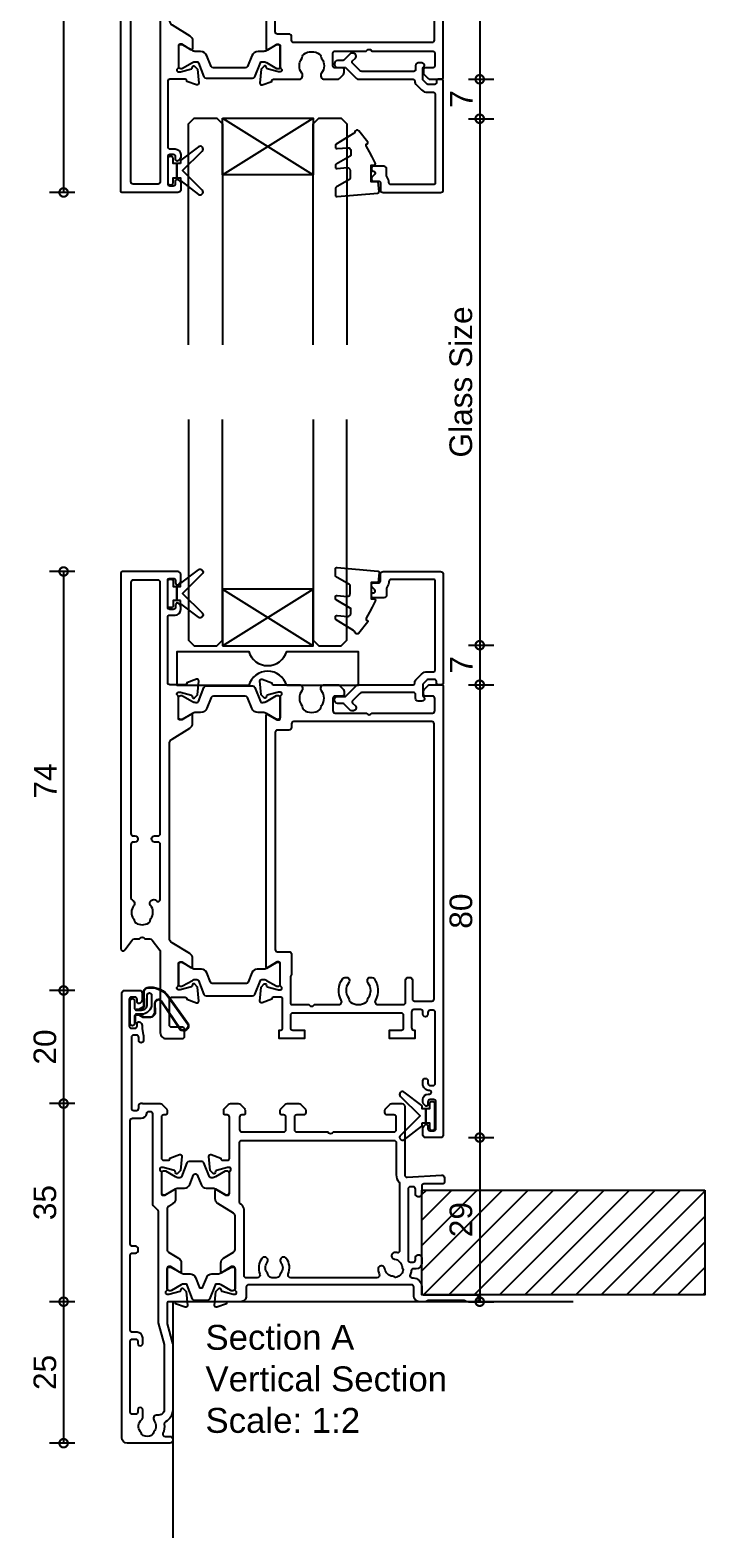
# Model space of a CAD drawing. Header units: millimetres. Extents: x 80 to 17288, y -2623 to 7492.
# Tile 34 of 125: x 7429 to 7548, y 1533 to 1799. Entities that reach past the tile are written whole.
import ezdxf

# ---------------------------------------------------------------- set-up
doc = ezdxf.new("R2010")
doc.units = ezdxf.units.MM
for name, color, linetype in [('Extrusion', 2, 'Continuous'), ('Glass', 140, 'Continuous'), ('Gray', 8, 'Continuous'), ('Gussets', 1, 'Continuous'), ('polyamide', 6, 'Continuous')]:
    doc.layers.add(name, color=color, linetype=linetype)
doc.layers.add('UNO-Dark Grey', color=7, linetype='Continuous', lineweight=13, true_color=0x44474e)
doc.styles.add('UNO Text', font='arial.ttf')
doc.dimstyles.new('UNO', dxfattribs={"dimtxt": 2, "dimasz": 1.5, "dimexe": 1.25, "dimexo": 0.625, "dimtad": 1, "dimdec": 1, "dimzin": 9, "dimtxsty": 'UNO Text', "dimblk": 'DOTSMALL', "dimcen": 2.5, "dimadec": 0, "dimazin": 0, "dimtfac": 1, "dimtdec": 1, "dimtmove": 0, "dimatfit": 3, "dimfxl": 1, "dimfxlon": 1, "dimarcsym": 0})

# ---------------------------------------------------------------- blocks, each defined once
blk = doc.blocks.new('_DotSmall')
at = {"color": 0, "linetype": 'ByBlock', "const_width": 0.5}
blk.add_lwpolyline([(-0.0625, 0, 1), (0.0625, 0, 1)], format="xyb", close=True, dxfattribs=at)
blk = doc.blocks.new('*D102')
at = {"color": 0, "lineweight": -2, "transparency": 16777216}
for p, q in [((7506.2, 1870.71), (7510.7, 1870.71)), ((7508.2, 1870.71), (7508.2, 1790.72)), ((7506.2, 1790.72), (7510.7, 1790.72))]:
    blk.add_line(p, q, dxfattribs=at)
at = {"layer": 'Defpoints', "color": 0, "transparency": 16777216}
for p in [(7500.75, 1870.71), (7483.03, 1790.72), (7508.2, 1790.72)]:
    blk.add_point(p, dxfattribs=at)
at = {"color": 0, "lineweight": -2, "transparency": 16777216, "xscale": 3, "yscale": 3, "zscale": 3}
for p, rotation in [((7508.2, 1870.71), 90), ((7508.2, 1790.72), 270)]:
    blk.add_blockref('_DotSmall', p, dxfattribs=dict(at, rotation=rotation))
at = {"color": 0, "transparency": 16777216, "insert": (7504.9, 1830.71), "char_height": 4, "attachment_point": 5, "rotation": 90, "style": 'UNO Text'}
blk.add_mtext('80', dxfattribs=at)
blk = doc.blocks.new('*D103')
at = {"color": 0, "lineweight": -2, "transparency": 16777216}
for p, q in [((7506.2, 1790.72), (7510.7, 1790.72)), ((7508.2, 1790.72), (7508.2, 1783.74)), ((7506.2, 1783.74), (7510.7, 1783.74))]:
    blk.add_line(p, q, dxfattribs=at)
at = {"layer": 'Defpoints', "color": 0, "transparency": 16777216}
for p in [(7483.03, 1790.72), (7480.35, 1783.74), (7508.2, 1783.74)]:
    blk.add_point(p, dxfattribs=at)
at = {"color": 0, "lineweight": -2, "transparency": 16777216, "xscale": 3, "yscale": 3, "zscale": 3}
for p, rotation in [((7508.2, 1790.72), 90), ((7508.2, 1783.74), 270)]:
    blk.add_blockref('_DotSmall', p, dxfattribs=dict(at, rotation=rotation))
at = {"color": 0, "transparency": 16777216, "insert": (7504.95, 1787.23), "char_height": 4, "attachment_point": 5, "rotation": 90, "style": 'UNO Text'}
blk.add_mtext('7', dxfattribs=at)
blk = doc.blocks.new('*D104')
at = {"color": 0, "lineweight": -2, "transparency": 16777216}
for p, q in [((7506.2, 1783.74), (7510.7, 1783.74)), ((7508.2, 1783.74), (7508.2, 1690.74)), ((7506.2, 1690.74), (7510.7, 1690.74))]:
    blk.add_line(p, q, dxfattribs=at)
at = {"layer": 'Defpoints', "color": 0, "transparency": 16777216}
for p in [(7480.35, 1783.74), (7480.35, 1690.74), (7508.2, 1690.74)]:
    blk.add_point(p, dxfattribs=at)
at = {"color": 0, "lineweight": -2, "transparency": 16777216, "xscale": 3, "yscale": 3, "zscale": 3}
for p, rotation in [((7508.2, 1783.74), 90), ((7508.2, 1690.74), 270)]:
    blk.add_blockref('_DotSmall', p, dxfattribs=dict(at, rotation=rotation))
at = {"color": 0, "transparency": 16777216, "insert": (7504.88, 1737.24), "char_height": 4, "attachment_point": 5, "rotation": 90, "style": 'UNO Text'}
blk.add_mtext('Glass Size', dxfattribs=at)
blk = doc.blocks.new('*D105')
at = {"color": 0, "lineweight": -2, "transparency": 16777216}
for p, q in [((7506.2, 1690.74), (7510.7, 1690.74)), ((7508.2, 1690.74), (7508.2, 1683.76)), ((7506.2, 1683.76), (7510.7, 1683.76))]:
    blk.add_line(p, q, dxfattribs=at)
at = {"layer": 'Defpoints', "color": 0, "transparency": 16777216}
for p in [(7480.35, 1690.74), (7483.03, 1683.76), (7508.2, 1683.76)]:
    blk.add_point(p, dxfattribs=at)
at = {"color": 0, "lineweight": -2, "transparency": 16777216, "xscale": 3, "yscale": 3, "zscale": 3}
for p, rotation in [((7508.2, 1690.74), 90), ((7508.2, 1683.76), 270)]:
    blk.add_blockref('_DotSmall', p, dxfattribs=dict(at, rotation=rotation))
at = {"color": 0, "transparency": 16777216, "insert": (7504.95, 1687.25), "char_height": 4, "attachment_point": 5, "rotation": 90, "style": 'UNO Text'}
blk.add_mtext('7', dxfattribs=at)
blk = doc.blocks.new('*D106')
at = {"color": 0, "lineweight": -2, "transparency": 16777216}
for p, q in [((7506.2, 1683.76), (7510.7, 1683.76)), ((7508.2, 1683.76), (7508.2, 1603.75)), ((7506.2, 1603.75), (7510.7, 1603.75))]:
    blk.add_line(p, q, dxfattribs=at)
at = {"layer": 'Defpoints', "color": 0, "transparency": 16777216}
for p in [(7483.03, 1683.76), (7500.75, 1603.75), (7508.2, 1603.75)]:
    blk.add_point(p, dxfattribs=at)
at = {"color": 0, "lineweight": -2, "transparency": 16777216, "xscale": 3, "yscale": 3, "zscale": 3}
for p, rotation in [((7508.2, 1683.76), 90), ((7508.2, 1603.75), 270)]:
    blk.add_blockref('_DotSmall', p, dxfattribs=dict(at, rotation=rotation))
at = {"color": 0, "transparency": 16777216, "insert": (7504.9, 1643.76), "char_height": 4, "attachment_point": 5, "rotation": 90, "style": 'UNO Text'}
blk.add_mtext('80', dxfattribs=at)
blk = doc.blocks.new('*D107')
at = {"color": 0, "lineweight": -2, "transparency": 16777216}
for p, q in [((7506.2, 1603.75), (7510.7, 1603.75)), ((7508.2, 1603.75), (7508.2, 1574.76)), ((7506.2, 1574.76), (7510.7, 1574.76))]:
    blk.add_line(p, q, dxfattribs=at)
at = {"layer": 'Defpoints', "color": 0, "transparency": 16777216}
for p in [(7500.75, 1603.75), (7490.16, 1574.76), (7508.2, 1574.76)]:
    blk.add_point(p, dxfattribs=at)
at = {"color": 0, "lineweight": -2, "transparency": 16777216, "xscale": 3, "yscale": 3, "zscale": 3}
for p, rotation in [((7508.2, 1603.75), 90), ((7508.2, 1574.76), 270)]:
    blk.add_blockref('_DotSmall', p, dxfattribs=dict(at, rotation=rotation))
at = {"color": 0, "transparency": 16777216, "insert": (7504.9, 1589.26), "char_height": 4, "attachment_point": 5, "rotation": 90, "style": 'UNO Text'}
blk.add_mtext('29', dxfattribs=at)
blk = doc.blocks.new('*D111')
at = {"color": 0, "lineweight": -2, "transparency": 16777216}
for p, q in [((7436.66, 1844.74), (7432.16, 1844.74)), ((7434.66, 1844.74), (7434.66, 1770.72)), ((7436.66, 1770.72), (7432.16, 1770.72))]:
    blk.add_line(p, q, dxfattribs=at)
at = {"layer": 'Defpoints', "color": 0, "transparency": 16777216}
for p in [(7446.7, 1844.74), (7434.66, 1770.72), (7455.45, 1770.72)]:
    blk.add_point(p, dxfattribs=at)
at = {"color": 0, "lineweight": -2, "transparency": 16777216, "xscale": 3, "yscale": 3, "zscale": 3}
for p, rotation in [((7434.66, 1844.74), 90), ((7434.66, 1770.72), 270)]:
    blk.add_blockref('_DotSmall', p, dxfattribs=dict(at, rotation=rotation))
at = {"color": 0, "transparency": 16777216, "insert": (7431.41, 1807.73), "char_height": 4, "attachment_point": 5, "rotation": 90, "style": 'UNO Text'}
blk.add_mtext('74', dxfattribs=at)
blk = doc.blocks.new('*D112')
at = {"color": 0, "lineweight": -2, "transparency": 16777216}
for p, q in [((7436.66, 1703.76), (7432.16, 1703.76)), ((7434.66, 1703.76), (7434.66, 1629.74)), ((7436.66, 1629.74), (7432.16, 1629.74))]:
    blk.add_line(p, q, dxfattribs=at)
at = {"layer": 'Defpoints', "color": 0, "transparency": 16777216}
for p in [(7455.45, 1703.76), (7434.66, 1629.74), (7446.7, 1629.74)]:
    blk.add_point(p, dxfattribs=at)
at = {"color": 0, "lineweight": -2, "transparency": 16777216, "xscale": 3, "yscale": 3, "zscale": 3}
for p, rotation in [((7434.66, 1703.76), 90), ((7434.66, 1629.74), 270)]:
    blk.add_blockref('_DotSmall', p, dxfattribs=dict(at, rotation=rotation))
at = {"color": 0, "transparency": 16777216, "insert": (7431.41, 1666.75), "char_height": 4, "attachment_point": 5, "rotation": 90, "style": 'UNO Text'}
blk.add_mtext('74', dxfattribs=at)
blk = doc.blocks.new('*D113')
at = {"color": 0, "lineweight": -2, "transparency": 16777216}
for p, q in [((7436.66, 1629.74), (7432.16, 1629.74)), ((7434.66, 1629.74), (7434.66, 1609.76)), ((7436.66, 1609.76), (7432.16, 1609.76))]:
    blk.add_line(p, q, dxfattribs=at)
at = {"layer": 'Defpoints', "color": 0, "transparency": 16777216}
for p in [(7446.7, 1629.74), (7434.66, 1609.76), (7480.65, 1609.76)]:
    blk.add_point(p, dxfattribs=at)
at = {"color": 0, "lineweight": -2, "transparency": 16777216, "xscale": 3, "yscale": 3, "zscale": 3}
for p, rotation in [((7434.66, 1629.74), 90), ((7434.66, 1609.76), 270)]:
    blk.add_blockref('_DotSmall', p, dxfattribs=dict(at, rotation=rotation))
at = {"color": 0, "transparency": 16777216, "insert": (7431.37, 1619.75), "char_height": 4, "attachment_point": 5, "rotation": 90, "style": 'UNO Text'}
blk.add_mtext('20', dxfattribs=at)
blk = doc.blocks.new('*D114')
at = {"color": 0, "lineweight": -2, "transparency": 16777216}
for p, q in [((7436.66, 1609.76), (7432.16, 1609.76)), ((7434.66, 1609.76), (7434.66, 1574.76)), ((7436.66, 1574.76), (7432.16, 1574.76))]:
    blk.add_line(p, q, dxfattribs=at)
at = {"layer": 'Defpoints', "color": 0, "transparency": 16777216}
for p in [(7480.65, 1609.76), (7434.66, 1574.76), (7490.16, 1574.76)]:
    blk.add_point(p, dxfattribs=at)
at = {"color": 0, "lineweight": -2, "transparency": 16777216, "xscale": 3, "yscale": 3, "zscale": 3}
for p, rotation in [((7434.66, 1609.76), 90), ((7434.66, 1574.76), 270)]:
    blk.add_blockref('_DotSmall', p, dxfattribs=dict(at, rotation=rotation))
at = {"color": 0, "transparency": 16777216, "insert": (7431.37, 1592.26), "char_height": 4, "attachment_point": 5, "rotation": 90, "style": 'UNO Text'}
blk.add_mtext('35', dxfattribs=at)
blk = doc.blocks.new('*D115')
at = {"color": 0, "lineweight": -2, "transparency": 16777216}
for p, q in [((7436.66, 1574.76), (7432.16, 1574.76)), ((7434.66, 1574.76), (7434.66, 1549.76)), ((7436.66, 1549.76), (7432.16, 1549.76))]:
    blk.add_line(p, q, dxfattribs=at)
at = {"layer": 'Defpoints', "color": 0, "transparency": 16777216}
for p in [(7490.16, 1574.76), (7434.66, 1549.76), (7449.12, 1549.76)]:
    blk.add_point(p, dxfattribs=at)
at = {"color": 0, "lineweight": -2, "transparency": 16777216, "xscale": 3, "yscale": 3, "zscale": 3}
for p, rotation in [((7434.66, 1574.76), 90), ((7434.66, 1549.76), 270)]:
    blk.add_blockref('_DotSmall', p, dxfattribs=dict(at, rotation=rotation))
at = {"color": 0, "transparency": 16777216, "insert": (7431.37, 1562.26), "char_height": 4, "attachment_point": 5, "rotation": 90, "style": 'UNO Text'}
blk.add_mtext('25', dxfattribs=at)
blk = doc.blocks.new('422001')
at = {"layer": 'Extrusion'}
for points in [[(6.78, 60, -0.198912), (7.15, 59.85), (7.86, 59.15, -0.198912), (8, 58.79), (8, 58.3, -0.414214), (7.7, 58), (7.4, 58, 0.414214), (7, 57.6), (7, 50.4, 0.414214), (7.4, 50), (8.2, 50, 0.414214), (8.5, 50.3), (8.5, 50.36), (10.2, 50.98, -0.548619), (10.6, 50.67), (10.38, 48.2), (9.84, 47.66, -0.57735), (9.51, 47.75), (9.43, 48.03, 0.267949), (9.29, 48.17), (7.3, 48.7), (7, 48.7, 0.767327), (6.85, 48.14, -0.267949), (7, 47.88), (7, 44.1, 0.414214), (7.3, 43.8), (7.61, 43.8), (9.2, 44.77, -0.585524), (9.5, 44.6), (9.5, 43.17, -0.261413), (9.02, 42.32), (8.24, 41.84, 0.261413), (8, 41.42), (8, 34.19, 0.261413), (8.24, 33.76), (10.02, 32.68, -0.261413), (10.5, 31.82), (10.5, 30.4, -0.585524), (10.2, 30.23), (8.61, 31.2), (8.3, 31.2, 0.414214), (8, 30.9), (8, 27.12, -0.267949), (7.85, 26.86, 0.767327), (8, 26.3), (8.3, 26.3), (10.29, 26.83, 0.267949), (10.43, 26.97), (10.51, 27.25, -0.57735), (10.84, 27.34), (11.38, 26.8), (11.6, 24.33, -0.548619), (11.2, 24.02), (9.5, 24.64), (9.5, 24.7, 0.414219), (9.2, 25), (8.3, 25, 0.414214), (8, 24.7), (8, 21.35, 0.065543), (8.03, 21.09), (8.97, 17.61, -0.065544), (9, 17.35), (9, 5.95, -0.272873), (7.71, 3.77, 0.30599), (7.51, 3.37, -0.136374), (7.27, 1.76, 0.543448), (7.63, 1.2), (8.5, 1.2, -0.414081), (9, 0.7), (9, 0.5, -0.414214), (8.5, 0), (1, 0, -0.414213), (0, 1), (0, 79.5, -0.414214), (0.5, 80), (3.1, 80, -0.414214), (3.6, 79.5), (3.6, 78.33, -0.198912), (3.45, 77.98), (3.21, 77.74, -0.668179), (2.7, 77.95), (2.7, 78.4, 0.414214), (2.3, 78.8), (1.7, 78.8, 0.414214), (1.3, 78.4), (1.3, 73.7, 0.414214), (1.7, 73.3), (2.3, 73.3, 0.414214), (2.7, 73.7), (2.7, 74.15, -0.668179), (3.21, 74.36), (3.45, 74.12, -0.198912), (3.6, 73.77), (3.6, 73.33, 0.041311), (3.61, 73.27), (3.79, 72.13, -0.041311), (3.8, 72.07), (3.8, 71.15, -1), (3, 71.15), (3, 71.7, 0.414205), (2.6, 72.1), (2.1, 72.1, 0.414214), (1.7, 71.7), (1.7, 59.2, 0.414214), (2.1, 58.8), (2.6, 58.8, 0.414204), (3, 59.2), (3, 59.6, -0.561532), (3.73, 60.04, 0.119519), (3.91, 60)], [(4.79, 58.6), (5, 58.6, -0.414214), (5.4, 58.2), (5.4, 42.34, 0.198912), (5.55, 41.99), (6.28, 41.25, -0.198912), (6.4, 40.97), (6.4, 21.52, 0.065543), (6.43, 21.27), (7.47, 17.41, -0.065543), (7.5, 17.16), (7.5, 5.96, -0.462873), (6.34, 4.97, 0.679284), (5.72, 3.93, -0.347366), (5.68, 2.03, 0.12305), (5.54, 1.72, -0.239134), (5.26, 1.37, -0.221125), (3.74, 1.37, -0.239134), (3.46, 1.72, 0.12305), (3.32, 2.03, -0.411847), (3.49, 4.15, 0.219162), (3.7, 4.61), (3.7, 5.85, 1.000011), (2.8, 5.85), (2.8, 5.5, -0.414221), (2.4, 5.1), (1.9, 5.1, -0.414212), (1.5, 5.5), (1.5, 18, -0.414203), (1.9, 18.4), (2.4, 18.4, -0.414214), (2.8, 18), (2.8, 17.65, 1.000011), (3.7, 17.65), (3.7, 18.6, 0.414202), (2.7, 19.6), (1.9, 19.6, -0.414215), (1.5, 20), (1.5, 33.2, -0.414214), (1.9, 33.6), (2.4, 33.6, 0.414214), (2.9, 34.1), (2.9, 34.3, 0.414214), (2.4, 34.8), (1.9, 34.8, -0.414213), (1.5, 35.2), (1.5, 57, -0.414214), (1.9, 57.4), (3.4, 57.4, 0.372831), (4.39, 58.26, -0.372831)], [(31.27, 60, -0.198912), (31.62, 59.85), (32.33, 59.15, -0.198912), (32.5, 58.79), (32.5, 58.4, -0.414214), (32.1, 58), (30.9, 58, 0.414214), (30.5, 57.6), (30.5, 55.4, 0.414214), (30.9, 55), (36.4, 55), (36.55, 54.85, 0.414214), (37.25, 54.85), (37.4, 55), (48.1, 55, 0.414214), (48.5, 55.4), (48.5, 57.6, 0.414214), (48.1, 58), (46.9, 58, -0.414178), (46.5, 58.4), (46.5, 58.79, -0.198912), (46.65, 59.15), (47.35, 59.86, -0.198912), (47.72, 60), (49.5, 60, -0.414034), (50, 59.5), (50, 47.39, 0.432642), (50.42, 46.99), (56.48, 47.37, -0.425063), (57, 46.87), (57, 46.1, -0.414214), (56.7, 45.8), (53.4, 45.8, 0.414219), (53, 45.4), (53, 44.05, -1.001256), (51.9, 44.05), (51.9, 44.9, 0.414214), (51.5, 45.3), (51, 45.3, 0.414214), (50.6, 44.9), (50.6, 32.4, 0.414227), (51, 32), (51.5, 32, 0.4142), (51.9, 32.4), (51.9, 32.75, -1.001193), (53, 32.75), (53, 31.8, -0.414213), (52, 30.8), (51.58, 30.8, 0.388298), (51.15, 30.47, -0.058101), (50.95, 29.76, 0.536858), (51.31, 29.2), (51.5, 29.2, -0.414214), (53, 27.7), (53, 26.6, 0.414214), (53.4, 26.2), (62.5, 26.2, -1), (62.5, 25), (60.98, 25, -0.198942), (60.77, 25.09), (60.74, 25.11, 0.198912), (60.53, 25.2), (54.15, 25.2, 0.198686), (53.93, 25.11), (53.91, 25.09, -0.199021), (53.7, 25), (52.6, 25, -0.413968), (51.6, 26), (51.6, 27.6, 0.414214), (51.2, 28), (22.4, 28, 0.414214), (22, 27.6), (22, 26, -0.414214), (21, 25), (18.8, 25, 0.359508), (18.51, 24.76), (18.5, 24.64), (16.8, 24.02, -0.548619), (16.4, 24.33), (16.62, 26.8), (17.16, 27.34, -0.57735), (17.49, 27.25), (17.57, 26.98, 0.267949), (17.71, 26.83), (19.66, 26.31, 0.065543), (19.74, 26.3), (20, 26.3, 0.767342), (20.15, 26.86, -0.267949), (20, 27.12), (20, 30.9, 0.414214), (19.7, 31.2), (19.39, 31.2), (17.8, 30.23, -0.585524), (17.5, 30.4), (17.5, 31.82, -0.261413), (17.98, 32.68), (19.76, 33.77, 0.261413), (20, 34.19), (20, 40.2, 0.261413), (19.76, 40.62), (16.98, 42.32, -0.261413), (16.5, 43.17), (16.5, 44.6, -0.585524), (16.8, 44.77), (18.39, 43.8), (18.7, 43.8, 0.414214), (19, 44.1), (19, 47.88, -0.267949), (19.15, 48.14, 0.767342), (19, 48.7), (18.74, 48.7, 0.065543), (18.66, 48.69), (16.71, 48.17, 0.267949), (16.57, 48.03), (16.49, 47.75, -0.57735), (16.16, 47.66), (15.62, 48.2), (15.4, 50.67, -0.548619), (15.8, 50.98), (17.5, 50.36), (17.5, 50.3, 0.414222), (17.8, 50), (18.7, 50, 0.414214), (19, 50.3), (19, 57.6, 0.414214), (18.6, 58), (18.3, 58, -0.414214), (18, 58.3), (18, 58.79, -0.198912), (18.14, 59.15), (18.85, 59.85, -0.198912), (19.22, 60), (20.58, 60, -0.198912), (20.95, 59.85), (21.66, 59.15, -0.198912), (21.8, 58.79), (21.8, 58.3, -0.414214), (21.5, 58), (21.2, 58, 0.414214), (20.8, 57.6), (20.8, 55.4, 0.414213), (21.2, 55), (28.6, 55, 0.414213), (29, 55.4), (29, 57.6, 0.414214), (28.6, 58), (28.3, 58, -0.414214), (28, 58.3), (28, 58.79, -0.198912), (28.14, 59.15), (28.85, 59.85, -0.198912), (29.22, 60)], [(21.6, 29.6), (21.6, 41.29, 0.261412), (21.12, 42.14), (20.99, 42.22, -0.261412), (20.8, 42.56), (20.8, 53.1, -0.414214), (21.2, 53.5), (48.1, 53.5, -0.414214), (48.5, 53.1), (48.5, 47.39, 0.186882), (49, 46.11, -0.186882), (49.1, 45.84), (49.1, 34.05, -0.482032), (48.61, 33.66, 0.023574), (48.36, 33.71, 1.000832), (48.2, 32.52, -0.348271), (49.52, 31.15, 0.12305), (49.64, 30.83, -0.239134), (49.69, 30.38, -0.221428), (48.62, 29.31, -0.239134), (48.17, 29.37, 0.12305), (47.85, 29.48, -0.348271), (46.48, 30.8, 1.000832), (45.29, 30.64, 0.070859), (45.5, 29.9, -0.541562), (45.04, 29.2), (29.87, 29.2, -0.535561), (29.41, 29.89, 0.264849), (29.07, 32.65, 1.013157), (28.12, 31.92, -0.355258), (28.09, 30.03, 0.12969), (27.94, 29.72, -0.246054), (27.66, 29.36, -0.214281), (26.15, 29.36, -0.246054), (25.87, 29.72, 0.12969), (25.72, 30.03, -0.355258), (25.69, 31.92, 1.012141), (24.74, 32.65, 0.264849), (24.4, 29.89, -0.53556), (23.94, 29.2), (22, 29.2, -0.414213)]]:
    blk.add_lwpolyline(points, format="xyb", close=True, dxfattribs=at)
at = {"layer": 'polyamide'}
for points in [[(7.55, 48.08), (7.4, 48.08, 0.414214), (7, 47.68), (7, 44.28, 0.414214), (7.4, 43.88), (7.55, 43.88, 0.131652), (7.75, 43.94), (9.46, 44.92, -0.131652), (10.06, 45.08), (11.07, 45.08, 0.305731), (12, 45.71), (12.68, 47.4, -0.305731), (12.95, 47.58), (13.05, 47.58, -0.305731), (13.32, 47.4), (14, 45.71, 0.305731), (14.93, 45.08), (15.94, 45.08, -0.131652), (16.54, 44.92), (18.25, 43.94, 0.131652), (18.45, 43.88), (18.6, 43.88, 0.414214), (19, 44.28), (19, 47.68, 0.414214), (18.6, 48.08), (18.45, 48.08, 0.131652), (18.25, 48.03), (16.54, 47.05, -0.131652), (15.94, 46.88), (15.76, 46.88, -0.305731), (15.48, 47.07), (14.49, 49.53, 0.305731), (14.12, 49.78), (14.12, 49.78), (11.88, 49.78, 0.305731), (11.51, 49.53), (10.52, 47.07, -0.305731), (10.24, 46.88), (10.06, 46.88, -0.131652), (9.46, 47.05), (7.75, 48.03, 0.131652)], [(8.55, 26.92), (8.4, 26.92, -0.414214), (8, 27.32), (8, 30.72, -0.414214), (8.4, 31.12), (8.55, 31.12, -0.131652), (8.75, 31.06), (10.46, 30.08, 0.131652), (11.06, 29.92), (12.07, 29.92, -0.305731), (13, 29.29), (13.68, 27.6, 0.305731), (13.95, 27.42), (14.05, 27.42, 0.305731), (14.32, 27.6), (15, 29.29, -0.305731), (15.93, 29.92), (16.94, 29.92, 0.131652), (17.54, 30.08), (19.25, 31.06, -0.131652), (19.45, 31.12), (19.6, 31.12, -0.414214), (20, 30.72), (20, 27.32, -0.414214), (19.6, 26.92), (19.45, 26.92, -0.131652), (19.25, 26.97), (17.54, 27.96, 0.131652), (16.94, 28.12), (16.76, 28.12, 0.305731), (16.48, 27.93), (15.49, 25.47, -0.305731), (15.12, 25.22), (15.12, 25.22), (12.88, 25.22, -0.305731), (12.51, 25.47), (11.52, 27.93, 0.305731), (11.24, 28.12), (11.06, 28.12, 0.131652), (10.46, 27.96), (8.75, 26.97, -0.131652)]]:
    blk.add_lwpolyline(points, format="xyb", close=True, dxfattribs=at)
blk = doc.blocks.new('QLON48800')
at = {"layer": 'Gussets'}
for points in [[(-1.01, -0.51), (-1.47, -0.51, 0.131652), (-1.59, -0.54), (-2.27, -0.93, 0.267949), (-2.4, -1.15), (-2.37, -3.74, -0.330082), (-3.25, -4.42), (-3.54, -4.42, -0.242084), (-6.8, -2.75), (-10.2, 2.02, -0.840847), (-8.77, 3.05), (-5.44, -1.86, 0.252571), (-4.92, -2.15), (-4.92, -2.15, 0.376647), (-4.36, -1.52), (-4.39, -0.03, -0.414214), (-3.39, 0.97), (-2.4, 0.97, -0.131652), (-2.27, 0.93), (-1.59, 0.54, 0.131652), (-1.47, 0.51), (-1.01, 0.51, 0.414214), (-0.88, 0.63), (-0.88, 2.02)], [(-1.11, -0.41), (-1.47, -0.41, 0.131652), (-1.64, -0.45), (-2.32, -0.85, 0.268481), (-2.5, -1.15), (-2.47, -3.72, -0.325102), (-3.25, -4.32), (-3.54, -4.32, -0.242084), (-6.71, -2.69), (-10.12, 2.07, -0.831226), (-8.85, 2.99), (-5.53, -1.92, 0.254578), (-4.91, -2.25, 0.379612), (-4.26, -1.51), (-4.29, -0.03, -0.413856), (-3.39, 0.87), (-2.4, 0.87, -0.131652), (-2.32, 0.85), (-1.64, 0.45, 0.131652), (-1.47, 0.41), (-1.01, 0.41, 0.414214), (-0.78, 0.63), (-0.78, 1.92)]]:
    blk.add_lwpolyline(points, format="xyb", dxfattribs=at)
blk.add_lwpolyline([(0, 2.02), (0, -2.02, -1), (-0.76, -2.02), (-0.76, -0.63, 0.414214), (-1.01, -0.38), (-2, -0.38, 0.414214), (-3, -1.38), (-3, -3.02, -1), (-3.76, -3.02), (-3.76, -1.42, -0.414214), (-1.96, 0.38), (-1.01, 0.38, 0.414214), (-0.76, 0.63), (-0.76, 2.02, -1)], format="xyb", close=True, dxfattribs=at)
blk = doc.blocks.new('BACKSEAL1.5')
at = {"layer": 'Gussets'}
for points in [[(-0.35, -2.9), (0.3, -2.9), (0.3, -1.65), (0.3, -0.4), (-0.35, -0.4), (-0.35, -0.02, 0.233448), (-0.45, 0.18), (-3.55, 2.55, 0.936585), (-4.2, 1.8), (-0.75, -1.65), (-4.2, -5.1, 0.936585), (-3.55, -5.85), (-0.45, -3.48, 0.233448), (-0.35, -3.28)], [(1.6, 0.85), (1.2, 0.85, 0.414214), (0.95, 0.6), (0.95, -0.4), (0.3, -0.4), (0.3, -1.65), (0.3, -2.9), (0.95, -2.9), (0.95, -3.9, 0.414214), (1.2, -4.15), (1.6, -4.15, 0.414214), (1.85, -3.9), (1.85, -1.65), (1.85, 0.6, 0.414214)]]:
    blk.add_lwpolyline(points, format="xyb", close=True, dxfattribs=at)
blk = doc.blocks.new('522200')
at = {"layer": 'Extrusion'}
for points in [[(48.4, 19.9), (48.4, 24.4, 0.414214), (48, 24.8), (45.6, 24.8, 0.414214), (45.3, 24.5), (45.3, 24.44), (43.6, 23.82, -0.548619), (43.2, 24.13), (43.42, 26.6), (43.96, 27.14, -0.57735), (44.29, 27.05), (44.37, 26.77, 0.267949), (44.51, 26.63), (46.5, 26.1), (46.8, 26.1, 0.767327), (46.95, 26.66, -0.267949), (46.8, 26.92), (46.8, 30.73, 0.414214), (46.5, 31.03), (46.19, 31.03), (44.6, 30.06, -0.585524), (44.3, 30.23), (44.3, 31.65, -0.261413), (44.78, 32.51), (47.92, 34.42, 0.261413), (48.4, 35.28), (48.4, 69.55, 0.261413), (47.92, 70.4), (44.78, 72.32, -0.261413), (44.3, 73.17), (44.3, 74.6, -0.585524), (44.6, 74.77), (46.19, 73.8), (46.5, 73.8, 0.414214), (46.8, 74.1), (46.8, 77.88, -0.267949), (46.95, 78.14, 0.76731), (46.8, 78.7), (46.54, 78.7, 0.065543), (46.46, 78.69), (44.51, 78.17, 0.267949), (44.37, 78.03), (44.29, 77.75, -0.57735), (43.96, 77.66), (43.42, 78.2), (43.2, 80.67, -0.548619), (43.6, 80.98), (45.3, 80.36), (45.3, 80.3, 0.414204), (45.6, 80), (48.3, 80, 0.414213), (48.7, 80.4), (48.7, 91.9, 0.414214), (48.3, 92.3), (47.4, 92.3, -0.41404), (46.4, 93.3), (46.4, 93.77, -0.198912), (46.54, 94.12), (46.79, 94.36, -0.198912), (47, 94.45), (47, 94.45, -0.414214), (47.3, 94.15), (47.3, 93.7, 0.413403), (47.7, 93.3), (48.3, 93.3, 0.414214), (48.7, 93.7), (48.7, 98.4, 0.414214), (48.3, 98.8), (47.7, 98.8, 0.414214), (47.3, 98.4), (47.3, 97.95, -0.414214), (47, 97.65), (47, 97.65, -0.198912), (46.79, 97.74), (46.54, 97.98, -0.198912), (46.4, 98.33), (46.4, 99.5, -0.414214), (46.9, 100), (56.7, 100, -0.414214), (57, 99.7), (57, 33.39, -0.717885), (56.28, 33.15), (54.95, 34.9, 0.234069), (54.55, 35.1), (53.69, 35.1), (53.55, 35.24, 0.414214), (52.85, 35.24), (52.71, 35.1), (51.85, 35.1, 0.234069), (51.45, 34.9), (50.1, 33.13, 0.164222), (50, 32.83), (50, 18.5, -0.414214), (49, 17.5), (46.1, 17.5, -0.414214), (45.7, 17.9), (45.7, 19.1, -0.414214), (46.1, 19.5), (48, 19.5, 0.414214)], [(50, 42.09), (50, 51.8, -0.414214), (50.4, 52.2), (51, 52.2, 1), (51, 53.3), (50.4, 53.3, -0.414214), (50, 53.7), (50, 98.1, -0.414214), (50.4, 98.5), (54.8, 98.5, -0.414214), (55.2, 98.1), (55.2, 53.7, -0.414213), (54.8, 53.3), (54.5, 53.3, 1), (54.5, 52.2), (54.8, 52.2, -0.414214), (55.2, 51.8), (55.2, 42.35, -0.299503), (54.96, 41.98, 0.502765), (54.72, 40.96, -0.330962), (54.73, 38.7, 0.14398), (54.6, 38.34, -0.245791), (54.35, 37.92, -0.280014), (52.05, 37.92, -0.245791), (51.8, 38.34, 0.14398), (51.67, 38.7, -0.336408), (51.71, 41, 0.979954), (50.7, 41.83, -0.696704)], [(31.3, 74.6, 0.585524), (31, 74.77), (29.47, 73.84, -0.137872), (29.32, 73.8), (29.1, 73.8, -0.414214), (28.8, 74.1), (28.8, 77.88, 0.267949), (28.65, 78.14, -0.767327), (28.8, 78.7), (29.06, 78.7, -0.065543), (29.14, 78.69), (31.09, 78.17, -0.267949), (31.23, 78.03), (31.31, 77.75, 0.57735), (31.64, 77.66), (32.18, 78.2), (32.4, 80.67, 0.548619), (32, 80.98), (30.3, 80.36), (30.3, 80.3, -0.414214), (30, 80), (25.49, 80, 0.635387), (24.99, 78.93, -0.331343), (25, 76.33, 0.14918), (24.87, 75.94, -0.237824), (24.65, 75.55, -0.306676), (21.85, 75.55, -0.237824), (21.63, 75.94, 0.14918), (21.49, 76.33, -0.331343), (21.51, 78.93, 0.635387), (21, 80), (18.71, 80, 0.198912), (18.35, 79.85), (17.65, 79.15, 0.198912), (17.5, 78.79), (17.5, 78.3, 0.414214), (17.8, 78), (19.1, 78, -0.414214), (19.5, 77.6), (19.5, 75.4, -0.414214), (19.1, 75), (13.6, 75), (13.45, 74.85, -0.414214), (12.75, 74.85), (12.6, 75), (1.9, 75, -0.414214), (1.5, 75.4), (1.5, 77.6, -0.414214), (1.9, 78), (3.2, 78, 0.414214), (3.5, 78.3), (3.5, 78.79, 0.198912), (3.35, 79.15), (2.65, 79.85, 0.198912), (2.29, 80), (0.3, 80, 0.414214), (0, 79.7), (0, 0.5, 0.414249), (0.5, 0), (3.1, 0, 0.415107), (3.6, 0.5), (3.6, 1.67, 0.198912), (3.45, 2.02), (3.21, 2.26, 0.668195), (2.7, 2.05), (2.7, 1.6, -0.41534), (2.3, 1.2), (1.7, 1.2, -0.414214), (1.3, 1.6), (1.3, 6.3, -0.414214), (1.7, 6.7), (2.3, 6.7, -0.413964), (2.7, 6.3), (2.7, 5.85, 0.668179), (3.21, 5.64), (3.45, 5.88, 0.198912), (3.6, 6.23), (3.6, 6.7, 0.414008), (2.6, 7.7), (2.4, 7.7, -1), (2.4, 8.3, 0.414216), (3.6, 9.5), (3.6, 10, 1), (2.7, 10), (2.7, 9.6, -0.414214), (2.3, 9.2), (1.8, 9.2, -0.414213), (1.4, 9.6), (1.4, 22.1, -0.414214), (1.8, 22.5), (2.3, 22.5, -0.414224), (2.7, 22.1), (2.7, 21.8, 1.000011), (3.6, 21.8), (3.6, 22.2, -0.414196), (4, 22.6), (5.2, 22.6, -0.414214), (5.6, 22.2), (5.6, 19.4, -0.414214), (5.2, 19), (5, 19), (5, 17.5), (9.5, 17.5), (9.5, 19), (7.4, 19, -0.414214), (7, 19.4), (7, 21.6, -0.414214), (7.4, 22), (26.6, 22, -0.414214), (27, 21.6), (27, 19.4, -0.414214), (26.6, 19), (24.5, 19), (24.5, 17.5), (29, 17.5), (29, 19), (28.7, 19, -0.414214), (28.4, 19.3), (28.4, 24.5, -0.414214), (28.7, 24.8), (30, 24.8, -0.414214), (30.3, 24.5), (30.3, 24.44), (32, 23.82, 0.548619), (32.4, 24.13), (32.18, 26.6), (31.64, 27.14, 0.57735), (31.31, 27.05), (31.23, 26.77, -0.267949), (31.09, 26.63), (29.1, 26.1), (28.8, 26.1, -0.767327), (28.65, 26.66, 0.267949), (28.8, 26.92), (28.8, 30.73, -0.414214), (29.1, 31.03), (29.32, 31.03, -0.137872), (29.47, 30.99), (31, 30.06, 0.585524), (31.3, 30.23)], [(27, 28.35), (27, 23.8, -0.414214), (26.7, 23.5), (23.75, 23.5), (23.6, 23.35, -0.414214), (22.9, 23.35), (22.75, 23.5), (18.44, 23.5, -0.578263), (18.01, 24.25, 0.302535), (17.77, 28.1, 0.234673), (17.37, 28.3), (17.09, 28.3, 0.414214), (16.59, 27.8), (16.59, 27.73, 0.175091), (16.74, 27.31, -0.331343), (16.76, 24.71, 0.14918), (16.62, 24.32, -0.237824), (16.4, 23.93, -0.306676), (13.6, 23.93, -0.237824), (13.38, 24.32, 0.14918), (13.24, 24.71, -0.331332), (13.26, 27.31, 0.175481), (13.41, 27.73), (13.41, 27.8, 0.414214), (12.91, 28.3), (12.63, 28.3, 0.234674), (12.23, 28.1, 0.302535), (11.99, 24.25, -0.578265), (11.56, 23.5), (7.05, 23.5, -0.414213), (6.65, 23.9), (6.65, 27.8, 0.414214), (6.15, 28.3), (5.95, 28.3, 0.414214), (5.45, 27.8), (5.45, 24.5, -0.414214), (5.05, 24.1), (2, 24.1, -0.414214), (1.6, 24.5), (1.6, 73.1, -0.414214), (2, 73.5), (26.4, 73.5, -0.414214), (26.8, 73.1), (26.8, 72.5, 0.414214), (27.3, 72), (29.3, 72, -0.414214), (29.7, 71.6), (29.7, 33.23, -0.414214), (29.3, 32.83), (27.3, 32.83, 0.414214), (26.8, 32.33), (26.8, 28.96, 0.131652), (26.87, 28.71), (26.93, 28.6, -0.131652)]]:
    blk.add_lwpolyline(points, format="xyb", close=True, dxfattribs=at)
at = {"layer": 'polyamide'}
for points in [[(42.29, 79.54, 0.305731), (41.92, 79.79), (33.68, 79.79, 0.305731), (33.31, 79.54), (32.32, 77.07, -0.305731), (32.04, 76.89), (31.86, 76.89, -0.131652), (31.26, 77.05), (29.46, 78.09), (29.1, 78.09, 0.414214), (28.8, 77.79), (28.8, 74.29, 0.414214), (29.2, 73.89), (29.35, 73.89, 0.131652), (29.55, 73.94), (31.26, 74.93, -0.131652), (31.86, 75.09), (32.73, 75.09, 0.305731), (33.85, 75.84), (34.61, 77.74, -0.305731), (34.98, 77.99), (40.62, 77.99, -0.305731), (40.99, 77.74), (41.75, 75.84, 0.305731), (42.87, 75.09), (43.74, 75.09, -0.131652), (44.34, 74.93), (46.14, 73.89), (46.5, 73.89, 0.414214), (46.8, 74.19), (46.8, 77.69, 0.414214), (46.4, 78.09), (46.25, 78.09, 0.131652), (46.05, 78.03), (44.34, 77.05, -0.131652), (43.74, 76.89), (43.56, 76.89, -0.305731), (43.28, 77.07)], [(29.35, 26.74), (29.2, 26.74, -0.414214), (28.8, 27.14), (28.8, 30.54, -0.414214), (29.2, 30.94), (29.35, 30.94, -0.131652), (29.55, 30.89), (31.26, 29.9, 0.131652), (31.86, 29.74), (32.87, 29.74, -0.305731), (33.8, 29.12), (34.48, 27.43, 0.305731), (34.75, 27.24), (40.85, 27.24, 0.305731), (41.12, 27.43), (41.8, 29.12, -0.305731), (42.73, 29.74), (43.74, 29.74, 0.131652), (44.34, 29.9), (46.05, 30.89, -0.131652), (46.25, 30.94), (46.4, 30.94, -0.414214), (46.8, 30.54), (46.8, 27.14, -0.414214), (46.4, 26.74), (46.25, 26.74, -0.131652), (46.05, 26.8), (44.34, 27.78, 0.131652), (43.74, 27.94), (43.56, 27.94, 0.305731), (43.28, 27.75), (42.29, 25.29, -0.305731), (41.92, 25.04), (41.92, 25.04), (33.68, 25.04, -0.305731), (33.31, 25.29), (32.32, 27.75, 0.305731), (32.04, 27.94), (31.86, 27.94, 0.131652), (31.26, 27.78), (29.55, 26.8, -0.131652)]]:
    blk.add_lwpolyline(points, format="xyb", close=True, dxfattribs=at)
blk = doc.blocks.new('*U221')
at = {"layer": 'Glass'}
for p, q in [((-8, 0), (8, 10)), ((-8, 10), (8, 0))]:
    blk.add_line(p, q, dxfattribs=at)
for points in [[(-14, 40), (-14, 1), (-13, 0), (-9, 0), (-8, 1), (-8, 40)], [(8, 40), (8, 1), (9, 0), (13, 0), (14, 1), (14, 40)]]:
    blk.add_lwpolyline(points, dxfattribs=at)
blk.add_lwpolyline([(-8, 0), (8, 0), (8, 10), (-8, 10)], close=True, dxfattribs=at)
blk = doc.blocks.new('Glass Block')
at = {"ltscale": 0.5}
blk.add_lwpolyline([(-12.65, 0, 0.745356), (-19.35, 0), (-32, 0), (-32, 6), (-19.35, 6, 0.745356), (-12.65, 6), (0, 6), (0, 0)], format="xyb", close=True, dxfattribs=at)
blk = doc.blocks.new('421802')
at = {"layer": 'Extrusion'}
blk.add_lwpolyline([(9.2, 23.15, -0.400098), (9.6, 22.76, 0.145125), (9.92, 21.85, -0.157511), (10, 21.62), (10, 20.4, 0.414214), (10.5, 19.9), (12.35, 19.9, 0.414214), (12.65, 20.2), (12.65, 20.5, 0.414214), (12.35, 20.8), (12.32, 20.8, -0.668179), (12.11, 21.31), (12.5, 21.7, 0.198912), (12.65, 22.05), (12.65, 22.25, 0.414214), (12.35, 22.55), (11.4, 22.55, -0.414214), (11.1, 22.85), (11.1, 24.05, 0.414214), (10.6, 24.55), (0.5, 24.55, 0.414214), (0, 24.05), (0, 4.85, 0.414214), (0.3, 4.55), (0.9, 4.55, 0.414214), (1.2, 4.85), (1.2, 5.15, -0.414214), (1.5, 5.45), (2.7, 5.45, -0.198912), (2.91, 5.36), (3.51, 4.76, -0.198912), (3.6, 4.55), (3.6, 2.59, -0.267785), (3.45, 2.33, 0.492955), (3.39, 1.86), (3.45, 1.79, 0.198912), (3.8, 1.65), (4.4, 1.65, 0.414214), (4.9, 2.15), (4.9, 2.85, -0.414214), (5.2, 3.15), (14.4, 3.15, -0.19891), (14.75, 3), (16.03, 1.72, -0.414214), (16.03, 1.3), (15.53, 0.8, 0.668179), (15.88, -0.05), (16.17, -0.05, 0.198912), (16.52, 0.09), (17.59, 1.16, -0.198912), (17.8, 1.25), (18.7, 1.25, 0.414214), (19.2, 1.75), (19.2, 1.95, 0.414214), (18.7, 2.45), (17.4, 2.45, -0.198912), (17.19, 2.53), (15.33, 4.4, 0.198912), (14.98, 4.55), (5.3, 4.55, -0.414213), (5, 4.85), (5, 5.06, 0.198839), (4.85, 5.41), (3.86, 6.41, 0.198912), (2.8, 6.85), (1.7, 6.85, -0.414204), (1.4, 7.15), (1.4, 22.85, -0.414223), (1.7, 23.15)], format="xyb", close=True, dxfattribs=at)
blk = doc.blocks.new('*U559')
at = {"linetype": 'ByBlock'}
h = blk.add_hatch(dxfattribs=at)
h.set_pattern_fill('ANSI31', color=40)
h.set_pattern_definition([(45, (90, 9e-13), (-2.245064, 2.245064), [])])
h.paths.add_polyline_path([(-50, -18.5), (-50, 0), (0, 0), (0, -18.5)])
at = {"color": 40, "linetype": 'Continuous'}
blk.add_lwpolyline([(-50, -18.5), (-50, 0), (0, 0), (0, -18.5)], close=True, dxfattribs=at)

msp = doc.modelspace()

# ---------------------------------------------------------------- linework, layer by layer
at = {"layer": 'Gray'}
msp.add_lwpolyline([(7524.69, 1574.76), (7453.95, 1574.76), (7453.95, 1533.04)], dxfattribs=at)
at = {"layer": 'Gussets'}
for points in [[(7489.17, 1777.02), (7488.71, 1777.91), (7488.16, 1778.97), (7488.13, 1779.27), (7488.27, 1779.3, 0.574588), (7488.4, 1779.62), (7486.83, 1781.61, 0.613071), (7486.14, 1781.43, -0.204408), (7485.91, 1781.11), (7482.83, 1779.23, 0.266679), (7482.71, 1779.01), (7482.71, 1778.71, 0.440011), (7482.98, 1778.46), (7484.89, 1778.63, -0.440011), (7485.43, 1778.13), (7485.43, 1777.38, -0.266679), (7485.31, 1777.16), (7482.83, 1775.72, 0.266679), (7482.71, 1775.5), (7482.71, 1775.2, 0.440011), (7482.98, 1774.95), (7484.76, 1775.11, -0.440011), (7485.31, 1774.61), (7485.31, 1773.24, -0.271081), (7485.18, 1773.03), (7482.99, 1771.8, 0.288187), (7482.71, 1771.35), (7482.71, 1770.24, 0.440011), (7482.98, 1769.99), (7490.18, 1770.62, 0.414214), (7490.41, 1770.89), (7490.25, 1772.62), (7489.01, 1772.62), (7489.01, 1775.52), (7489.46, 1775.52, 0.553939), (7489.73, 1775.95), (7489.17, 1777.02), (7488.71, 1777.91)], [(7489.17, 1697.44), (7488.71, 1696.56), (7488.16, 1695.49), (7488.13, 1695.19), (7488.27, 1695.17, -0.574588), (7488.4, 1694.85), (7486.83, 1692.85, -0.613071), (7486.14, 1693.03, 0.204408), (7485.91, 1693.35), (7482.83, 1695.23, -0.266679), (7482.71, 1695.45), (7482.71, 1695.75, -0.440011), (7482.98, 1696), (7484.89, 1695.83, 0.440011), (7485.43, 1696.33), (7485.43, 1697.08, 0.266679), (7485.31, 1697.3), (7482.83, 1698.75, -0.266679), (7482.71, 1698.96), (7482.71, 1699.26, -0.440011), (7482.98, 1699.51), (7484.76, 1699.36, 0.440011), (7485.31, 1699.85), (7485.31, 1701.22, 0.271081), (7485.18, 1701.44), (7482.99, 1702.67, -0.288187), (7482.71, 1703.12), (7482.71, 1704.22, -0.440011), (7482.98, 1704.47), (7490.18, 1703.84, -0.414214), (7490.41, 1703.57), (7490.25, 1701.84), (7489.01, 1701.84), (7489.01, 1698.94), (7489.46, 1698.94, -0.553939), (7489.73, 1698.51), (7489.17, 1697.44), (7488.71, 1696.56)]]:
    msp.add_lwpolyline(points, format="xyb", dxfattribs=at)

# ---------------------------------------------------------------- block references
at = {"rotation": 180}
for name, p in [('522200', (7501.75, 1870.71)), ('421802', (7501.75, 1795.26)), ('QLON48800', (7446.45, 1625.91)), ('*U559', (7497.99, 1575.96))]:
    msp.add_blockref(name, p, dxfattribs=at)
at = {"xscale": -1, "rotation": 180}
msp.add_blockref('*U221', (7470.74, 1783.83), dxfattribs=at)
for name, p in [('*U221', (7470.74, 1690.64)), ('Glass Block', (7486.74, 1683.63)), ('422001', (7444.95, 1549.76))]:
    msp.add_blockref(name, p)
at = {"xscale": -1}
for name, p in [('522200', (7501.75, 1603.75)), ('421802', (7501.75, 1679.21))]:
    msp.add_blockref(name, p, dxfattribs=at)
at = {"layer": 'Gussets', "rotation": 180}
msp.add_blockref('BACKSEAL1.5', (7454.95, 1772.93), dxfattribs=at)
at = {"layer": 'Gussets', "xscale": -1}
msp.add_blockref('BACKSEAL1.5', (7454.95, 1701.53), dxfattribs=at)
at = {"layer": 'Gussets'}
msp.add_blockref('BACKSEAL1.5', (7498.4, 1609.23), dxfattribs=at)

# ---------------------------------------------------------------- texts
at = {"layer": 'UNO-Dark Grey', "insert": (7459.73, 1570.66), "char_height": 4.4, "attachment_point": 1, "style": 'UNO Text'}
msp.add_mtext_dynamic_manual_height_columns('Section A\\PVertical Section\\PScale: 1:2', width=159.8073, gutter_width=12.5, heights=[64.85], dxfattribs=at)

# ---------------------------------------------------------------- dimensions: what is measured, and where the dimension line sits
for base, p1, p2, picture, middle in [((7508.2, 1790.72), (7500.75, 1870.71), (7483.03, 1790.72), '*D102', (7504.9, 1830.71)), ((7434.66, 1770.72), (7446.7, 1844.74), (7455.45, 1770.72), '*D111', (7431.41, 1807.73)), ((7508.2, 1783.74), (7483.03, 1790.72), (7480.35, 1783.74), '*D103', (7504.95, 1787.23)), ((7434.66, 1629.74), (7455.45, 1703.76), (7446.7, 1629.74), '*D112', (7431.41, 1666.75)), ((7508.2, 1683.76), (7480.35, 1690.74), (7483.03, 1683.76), '*D105', (7504.95, 1687.25)), ((7508.2, 1603.75), (7483.03, 1683.76), (7500.75, 1603.75), '*D106', (7504.9, 1643.76)), ((7434.66, 1609.76), (7446.7, 1629.74), (7480.65, 1609.76), '*D113', (7431.37, 1619.75)), ((7434.66, 1574.76), (7480.65, 1609.76), (7490.16, 1574.76), '*D114', (7431.37, 1592.26)), ((7508.2, 1574.76), (7500.75, 1603.75), (7490.16, 1574.76), '*D107', (7504.9, 1589.26)), ((7434.66, 1549.76), (7490.16, 1574.76), (7449.12, 1549.76), '*D115', (7431.37, 1562.26))]:
    dim = msp.add_linear_dim(base=base, p1=p1, p2=p2, angle=270, dimstyle='UNO')
    dim.commit()
    dim.dimension.update_dxf_attribs({"geometry": picture, "text_midpoint": middle})
dim = msp.add_linear_dim(base=(7508.2, 1690.74), p1=(7480.35, 1783.74), p2=(7480.35, 1690.74), angle=270, text='Glass Size', dimstyle='UNO')
dim.commit()
dim.dimension.update_dxf_attribs({"geometry": '*D104', "text_midpoint": (7504.88, 1737.24)})

doc.saveas('drawing.dxf')
